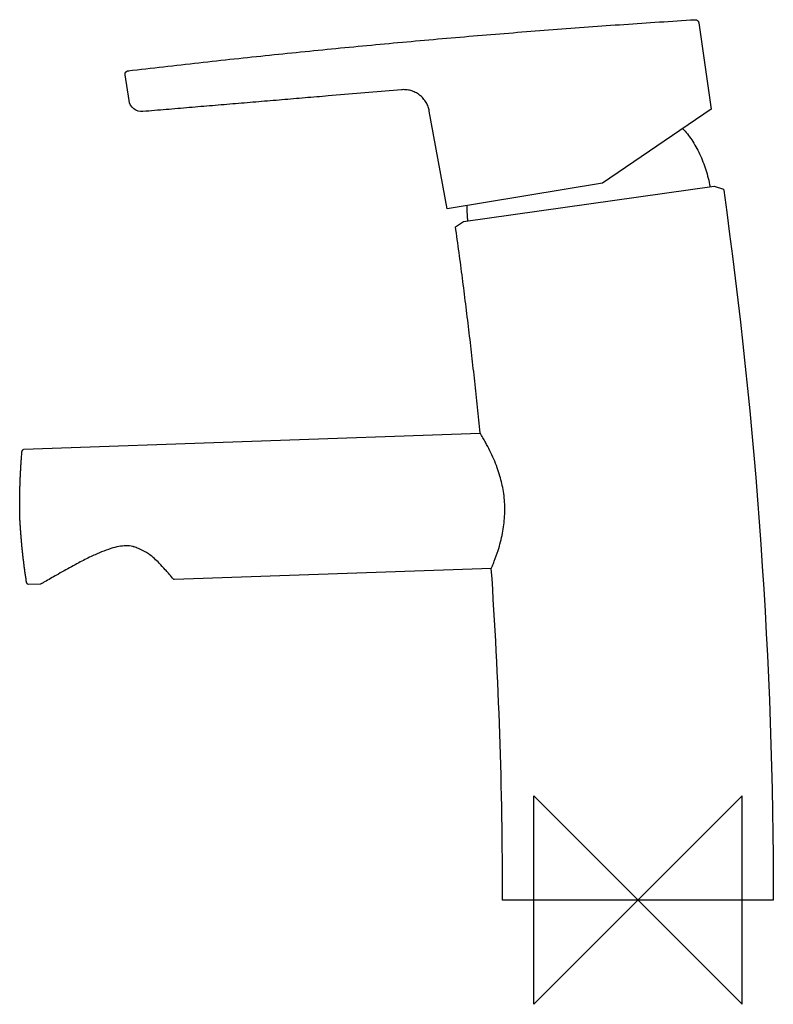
# Model space of a CAD drawing. Header units: millimetres. Extents: x -119 to 26, y -20 to 169.
import ezdxf

# ---------------------------------------------------------------- set-up
doc = ezdxf.new("R2010")
doc.units = ezdxf.units.MM
doc.header["$MEASUREMENT"] = 0
doc.layers.add('ORIGIN', color=6, linetype='Continuous')
doc.layers.add('PLANNING', color=1, linetype='Continuous')

# ---------------------------------------------------------------- blocks, each defined once
blk = doc.blocks.new('733001_R')
at = {"layer": 'ORIGIN'}
for p, q in [((-20, -20), (-20, 20)), ((20, 20), (-20, -20)), ((-20, 20), (20, -20)), ((20, -20), (20, 20))]:
    blk.add_line(p, q, dxfattribs=at)
at = {"layer": 'PLANNING'}
for p, q in [((11.66, 168.41), (14.07, 151.85)), ((-97.78, 153.49), (-98.54, 158.4)), ((-45.43, 155.56), (-59.51, 154.37)), ((-36.68, 132.7), (-40.1, 151.47)), ((14.07, 151.85), (-6.81, 137.6)), ((-6.81, 137.6), (-36.68, 132.7)), ((-33.5, 130.28), (14.63, 137.05)), ((14.63, 137.05), (16.42, 136.5)), ((-35.07, 129.26), (-33.5, 130.28)), ((-118.03, 86.56), (-30.32, 89.62)), ((-28.17, 63.68), (-89.1, 61.56)), ((-114.79, 60.66), (-117.13, 60.58)), ((25.98, 0), (-26.02, 0))]:
    blk.add_line(p, q, dxfattribs=at)
for points, weights in [([(-97.93, 159.2), (-43.64, 165.59), (10.92, 169.01)], [1, 0.999626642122, 1]), ([(10.92, 169.01), (11.56, 169.05), (11.66, 168.41)], [1, 0.735661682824, 1]), ([(-97.94, 159.2), (-97.88, 159.19), (-97.83, 159.18)], [1, 0.999822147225, 1]), ([(-40.1, 151.47), (-40.91, 155.94), (-45.43, 155.56)], [1, 0.740211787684, 1]), ([(-59.51, 154.37), (-77.31, 152.87), (-95.1, 151.38)], [1, 0.999999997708, 1]), ([(-32.69, 130.4), (-32.84, 131.86), (-32.82, 133.33)], [1, 0.998460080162, 1]), ([(-30.35, 89.67), (-32.29, 109.52), (-35.07, 129.26)], [1, 0.999772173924, 1]), ([(-118.76, 73.53), (-118.87, 79.79), (-118.35, 86.03)], [1, 0.998713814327, 1]), ([(-118.35, 86.03), (-118.32, 86.37), (-118.03, 86.56)], [1, 0.898137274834, 1]), ([(-117.48, 61.08), (-118.44, 67.27), (-118.76, 73.53)], [1, 0.998719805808, 1]), ([(-117.13, 60.58), (-117.43, 60.74), (-117.48, 61.08)], [1, 0.898085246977, 1])]:
    blk.add_rational_spline(points, weights, degree=2, dxfattribs=at)
blk.add_rational_spline([(-98.54, 158.4), (-98.59, 158.69), (-98.41, 158.93), (-98.23, 159.16), (-97.94, 159.2)], [1, 0.920233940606, 1, 0.920233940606, 1], degree=2, knots=[257.499778, 257.499778, 257.499778, 258.062352, 258.062352, 258.624927, 258.624927, 258.624927], dxfattribs=at)
for points, knots in [([(-95.1, 151.38), (-95.73, 151.33), (-96.37, 151.52), (-97.35, 152.29), (-97.69, 152.87), (-97.78, 153.49)], [251.536105, 251.536105, 251.536105, 251.536105, 252.036105, 252.036105, 252.536105, 252.536105, 252.536105, 252.536105]), ([(8.56, 148.09), (8.88, 147.76), (9.5, 147.07), (10.66, 145.49), (11.92, 143.22), (13.09, 140.19), (13.62, 138.04), (13.82, 136.93)], [0, 0, 0, 0, 1.361725, 2.788379, 5.856377, 9.130069, 12.500439, 12.500439, 12.500439, 12.500439]), ([(16.42, 136.5), (16.43, 136.43), (16.44, 136.36), (22.75, 91.44), (25.98, 45.3), (25.98, 0)], [51.999986, 51.999986, 51.999986, 51.999986, 52.001511, 52.001511, 53.001511, 53.001511, 53.001511, 53.001511]), ([(-28.19, 63.63), (-28.12, 63.8), (-27.92, 64.28), (-27.46, 65.42), (-26.73, 67.49), (-25.98, 70.36), (-25.56, 73.61), (-25.59, 76.31), (-25.84, 78.41), (-26.15, 79.95), (-26.54, 81.46), (-27.24, 83.6), (-28.18, 85.76), (-29.18, 87.66), (-29.82, 88.78), (-30.17, 89.37), (-30.35, 89.67)], [105.493315, 105.493315, 105.493315, 105.493315, 106.054977, 107.028742, 109.199017, 112.629898, 115.910642, 119.017382, 120.701103, 122.2384, 123.73242, 125.393679, 128.971615, 130.797737, 131.813412, 132.863862, 132.863862, 132.863862, 132.863862]), ([(-97.09, 67.9), (-97.5, 67.98), (-98.39, 68.05), (-99.81, 67.89), (-101.4, 67.48), (-102.82, 66.95), (-104.07, 66.41), (-105.53, 65.74), (-107.61, 64.68), (-109.81, 63.47), (-111.98, 62.23), (-113.39, 61.42), (-114.37, 60.86), (-114.61, 60.73), (-114.7, 60.68), (-114.76, 60.66), (-114.79, 60.66)], [71.348987, 71.348987, 71.348987, 71.348987, 72.620539, 74.011739, 75.616688, 77.531206, 78.560756, 79.70204, 82.342619, 85.567618, 87.220368, 89.859398, 90.444047, 90.593353, 90.67574, 90.769294, 90.769294, 90.769294, 90.769294]), ([(-93.77, 66.29), (-93.86, 66.36), (-94.08, 66.51), (-94.46, 66.73), (-94.92, 66.98), (-95.42, 67.24), (-95.93, 67.47), (-96.39, 67.67), (-96.73, 67.8), (-96.94, 67.86), (-97.03, 67.89), (-97.07, 67.9), (-97.09, 67.9)], [67.648546, 67.648546, 67.648546, 67.648546, 67.992711, 68.441156, 68.972723, 69.560111, 70.136465, 70.653168, 71.065023, 71.227667, 71.294954, 71.348987, 71.348987, 71.348987, 71.348987]), ([(-89.1, 61.56), (-89.13, 61.55), (-89.18, 61.57), (-89.24, 61.6), (-89.28, 61.65), (-89.34, 61.71), (-89.66, 62.09), (-90.14, 62.67), (-90.99, 63.64), (-91.87, 64.59), (-92.86, 65.54), (-93.47, 66.06), (-93.77, 66.29)], [60.966006, 60.966006, 60.966006, 60.966006, 61.065741, 61.11402, 61.173911, 61.252072, 61.376742, 62.645648, 63.522556, 65.249024, 66.522507, 67.648546, 67.648546, 67.648546, 67.648546])]:
    blk.add_open_spline(points, degree=3, knots=knots, dxfattribs=at)
blk.add_open_spline([(-26.02, 0), (-26.02, 21.38), (-26.74, 42.54), (-28.19, 63.63)], degree=3, dxfattribs=at)

msp = doc.modelspace()

# ---------------------------------------------------------------- block references
msp.add_blockref('733001_R', (0, 0))

doc.saveas('drawing.dxf')
